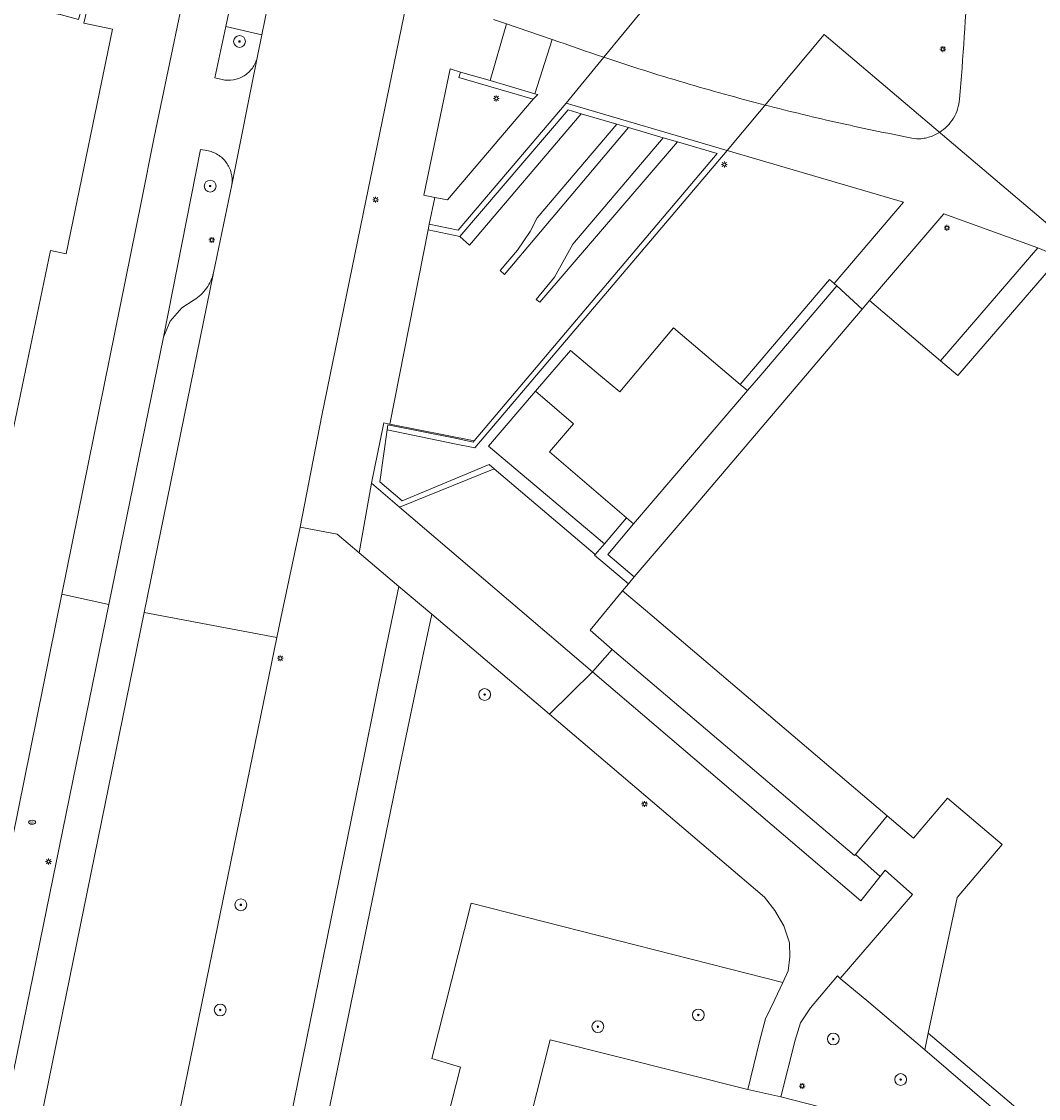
# Model space of a CAD drawing. Header units: metres. Extents: x 187916 to 189411, y 333285 to 334910.
# Tile 166 of 256: x 188740 to 188809, y 333982 to 334055. Entities that reach past the tile are written whole.
import ezdxf
from ezdxf.enums import TextEntityAlignment as Align

# ---------------------------------------------------------------- set-up
doc = ezdxf.new("R2010")
doc.units = ezdxf.units.M
for name, color, linetype, lineweight in [('B-WE-GR-BEPLANTING_CULTUUR_HEESTERS-GV', 253, 'Continuous', 15), ('B-WE-GR-BOOM-S', 253, 'Continuous', 15), ('B-WE-IE-MEUBILAIR-S', 253, 'Continuous', 15), ('B-WE-IE-TERREINAFSCHEIDING_KUNSTMATIG_HEKWERK-G', 253, 'IE-TERREINAFSCHEIDING_KUNSTMATIG-SO', 15), ('B-WE-IE-TERREINAFSCHEIDING_KUNSTMATIG_MUUR-G', 253, 'IE-TERREINAFSCHEIDING_KUNSTMATIG-SO', 15), ('B-WE-IE-TERREINAFSCHEIDING_KUNSTMATIG_MUUR-GV', 253, 'Continuous', 15), ('B-WE-OG-BEBOUWING-GV', 253, 'Continuous', 15), ('B-WE-OG-TERREIN_BEGROEID-GV', 253, 'Continuous', 15), ('B-WE-OG-TERREIN_ERF-GV', 253, 'Continuous', 15), ('B-WE-VH-GESLOTENVERHARDING_ASFALT-GV', 253, 'Continuous', 15), ('B-WE-VH-GESLOTENVERHARDING_BETON-GV', 253, 'Continuous', 15), ('B-WE-VH-HALFVERHARDING_GRIND-GV', 253, 'Continuous', 15), ('B-WE-VH-OPENVERHARDING-GV', 253, 'Continuous', 15), ('B-WE-VH-OPENVERHARDING_BETONSTRAATSTEEN-GV', 253, 'Continuous', 15), ('B-WE-VH-OPENVERHARDING_SIERBESTRATING-GV', 253, 'Continuous', 15), ('B-WE-VH-OPENVERHARDING_STRAATBAKSTEEN-GV', 253, 'Continuous', 15), ('B-WE-VH-OPENVERHARDING_TEGEL-GV', 253, 'Continuous', 15)]:
    doc.layers.add(name, color=color, linetype=linetype, lineweight=lineweight)
doc.styles.add('NLCS-ISO', font='NLCS-ISO.ttf')
doc.linetypes.add('IE-TERREINAFSCHEIDING_KUNSTMATIG-SO', pattern='A,4,[82,NLCS.SHX,S=0.75,R=90,X=0,Y=0],4,-2', length=10)

# ---------------------------------------------------------------- blocks, each defined once
blk = doc.blocks.new('SIE-MEUBILAIR_PAAL_LICHTMAST-SO')
for points in [[(-0.62, 0), (-1, 0)], [(-0.71, 0.71), (-0.44, 0.44)], [(0, 1), (0, 0.62)], [(0.44, 0.44), (0.71, 0.71)], [(1, 0), (0.62, 0)], [(-0.71, -0.71), (-0.44, -0.44)], [(0, -0.62), (0, -1)], [(0.44, -0.44), (0.71, -0.71)]]:
    blk.add_lwpolyline(points)
blk.add_circle((0, 0), 0.5)
blk = doc.blocks.new('SIE-MEUBILAIR_PUT_BRANDKRAAN-SO')
blk.add_ellipse((0, 0), major_axis=(1.25, 0), ratio=0.54)
at = {"style": 'NLCS-ISO'}
blk.add_text('bk', height=0.75, dxfattribs=at).set_placement((0.03, 0), align=Align.MIDDLE_CENTER)
blk = doc.blocks.new('SGR-BOOM_GBKN-SO')
at = {"linetype": 'ByBlock', "lineweight": 18}
h = blk.add_hatch(color=0, dxfattribs=at)
h.dxf.hatch_style = 1
edge = h.paths.add_edge_path()
edge.add_arc((0, 0), 0.25, 0, 360)
at = {"color": 0, "linetype": 'ByBlock', "lineweight": 18}
for radius in [2, 0.25]:
    blk.add_circle((0, 0), radius, dxfattribs=at)
at = {"color": 0, "linetype": 'ByBlock', "lineweight": 18, "style": 'NLCS-ISO'}
blk.add_attdef('SOORT', (2.5, 0), '', height=1.5, dxfattribs=at)
blk = doc.blocks.new('DTM')
at = {"layer": 'B-WE-GR-BEPLANTING_CULTUUR_HEESTERS-GV', "ltscale": 0.2, "flags": 128}
for points in [[(188755.961, 334052.187), (188756.285, 334053.752), (188753.832, 334054.312), (188753.102, 334050.815), (188753.59, 334050.703)], [(188752.561, 334045.891), (188752.125, 334045.971), (188749.613, 334033.235), (188750.076, 334034.329), (188750.848, 334035.231), (188751.686, 334035.765)], [(188753.006, 334037.607), (188754.256, 334043.578)], [(188771.078, 333958.459), (188769.1, 333958.949), (188775.84, 333985.581), (188789.246, 333982.211), (188790.059, 333985.55), (188790.426, 333986.986), (188791.078, 333988.317), (188791.607, 333989.455), (188770.488, 333994.838), (188767.803, 333984.305), (188769.747, 333983.71), (188767.175, 333973.617), (188762.512, 333955.507), (188755.524, 333957.129)]]:
    blk.add_lwpolyline(points, dxfattribs=at)
for points in [[(188755.641, 334051.486, 0.096982), (188755.961, 334052.187)], [(188755.079, 334050.959, 0.098242), (188755.641, 334051.486)], [(188753.59, 334050.703, 0.097407), (188754.36, 334050.684)], [(188754.36, 334050.684, 0.096249), (188755.079, 334050.959)], [(188753.298, 334045.612, 0.096391), (188752.561, 334045.891)], [(188753.876, 334045.077, 0.096097), (188753.298, 334045.612)], [(188754.212, 334044.364, 0.095888), (188753.876, 334045.077)], [(188754.256, 334043.578, 0.096674), (188754.212, 334044.364)], [(188752.824, 334037.055, 0.051139), (188753.006, 334037.607)], [(188752.535, 334036.551, 0.049316), (188752.824, 334037.055)], [(188751.686, 334035.765, 0.051617), (188752.15, 334036.115)], [(188752.15, 334036.115, 0.0524), (188752.535, 334036.551)]]:
    blk.add_lwpolyline(points, format="xyb", dxfattribs=at)
for points in [[(188774.682, 334049.38), (188769.639, 334050.856), (188769.746, 334051.217), (188769.049, 334051.433), (188767.271, 334042.865), (188768.007, 334042.707), (188768.874, 334042.548)], [(188788.715, 334030.026), (188789.618, 334031.086), (188794.772, 334037.139), (188795.09, 334036.868), (188799.785, 334042.399), (188787.829, 334045.886), (188770.726, 334025.736), (188769.345, 334025.999), (188764.776, 334026.94), (188764.29, 334023.417), (188765.802, 334022.129), (188771.707, 334024.597), (188772.031, 334024.313), (188778.892, 334018.5), (188779.515, 334019.226), (188771.66, 334025.833), (188774.831, 334029.578), (188777.205, 334032.339), (188779.25, 334030.62), (188780.569, 334029.519), (188784.193, 334033.862)], [(188796.531, 333998.15), (188796.465, 333998.07), (188780.046, 334012.042), (188778.698, 334010.541), (188796.9, 333994.999), (188798.2, 333996.659)], [(188801.23, 333984.89), (188797.451, 333988.138), (188795.499, 333989.726), (188795.325, 333989.906), (188793.487, 333987.743), (188792.811, 333986.722), (188792.454, 333985.551), (188791.468, 333981.705), (188801.968, 333979.006), (188801.397, 333976.578), (188806.245, 333975.446), (188805.607, 333973.063), (188815.338, 333970.54), (188814.105, 333965.691), (188818.982, 333964.445), (188818.329, 333962.029), (188826.626, 333960.081), (188828.174, 333961.902), (188814.07, 333973.853)]]:
    blk.add_lwpolyline(points, close=True, dxfattribs=at)
at = {"layer": 'B-WE-IE-TERREINAFSCHEIDING_KUNSTMATIG_HEKWERK-G', "ltscale": 0.2, "flags": 128}
for points in [[(188780.046, 334012.042), (188778.555, 334013.358), (188780.743, 334016.032)], [(188796.531, 333998.15), (188796.465, 333998.07), (188780.046, 334012.042)], [(188798.686, 334000.769), (188796.531, 333998.15)]]:
    blk.add_lwpolyline(points, dxfattribs=at)
at = {"layer": 'B-WE-IE-TERREINAFSCHEIDING_KUNSTMATIG_MUUR-G', "ltscale": 0.2, "flags": 128}
for points in [[(188774.682, 334049.38), (188769.639, 334050.856), (188769.746, 334051.217)], [(188769.746, 334051.217), (188771.755, 334050.646)], [(188771.755, 334050.646), (188774.801, 334049.751)], [(188774.801, 334049.751), (188774.99, 334049.695), (188774.682, 334049.38)]]:
    blk.add_lwpolyline(points, dxfattribs=at)
at = {"layer": 'B-WE-IE-TERREINAFSCHEIDING_KUNSTMATIG_MUUR-GV', "ltscale": 0.2, "flags": 128}
for points in [[(188774.801, 334049.751), (188771.755, 334050.646), (188769.746, 334051.217), (188769.639, 334050.856), (188774.682, 334049.38), (188774.99, 334049.695)], [(188784.46, 334046.477), (188787.154, 334045.688), (188770.689, 334026.192), (188770.612, 334026.101), (188769.509, 334026.362), (188764.833, 334027.299), (188764.776, 334026.94), (188769.345, 334025.999), (188770.726, 334025.736), (188787.829, 334045.886), (188776.92, 334049.111), (188769.6, 334040.499), (188767.639, 334040.89), (188767.611, 334040.767), (188767.551, 334040.51), (188769.701, 334040.069), (188777.055, 334048.645), (188777.939, 334048.386), (188780.348, 334047.681), (188781.142, 334047.448), (188783.508, 334046.755)], [(188795.09, 334036.868), (188794.772, 334037.139), (188789.618, 334031.086), (188788.715, 334030.026), (188789.209, 334029.607), (188790.114, 334030.666), (188795.267, 334036.718)], [(188764.776, 334026.94), (188764.833, 334027.299), (188769.509, 334026.362), (188770.612, 334026.101), (188770.689, 334026.192), (188764.961, 334027.34), (188764.562, 334027.42), (188763.724, 334023.336), (188765.625, 334021.706), (188772.031, 334024.313), (188771.707, 334024.597), (188765.802, 334022.129), (188764.29, 334023.417)], [(188779.515, 334019.226), (188778.892, 334018.5), (188778.846, 334018.446), (188781.139, 334016.498), (188781.54, 334016.969), (188779.736, 334018.503), (188781.489, 334020.576), (188781.018, 334020.979)]]:
    blk.add_lwpolyline(points, close=True, dxfattribs=at)
at = {"layer": 'B-WE-OG-BEBOUWING-GV', "ltscale": 0.2, "flags": 128}
for points in [[(188779.474, 334052.218), (188776.92, 334049.111), (188787.829, 334045.886), (188794.414, 334053.759), (188814.475, 334036.748), (188814.571, 334036.667), (188837.127, 334017.54), (188885.595, 334074.697), (188839.494, 334113.789), (188809.661, 334133.58), (188792.53, 334113.378), (188775.397, 334069.885), (188782.78, 334063.625), (188779.991, 334060.335), (188783.617, 334057.261)], [(188774.831, 334029.578), (188777.421, 334027.365), (188775.787, 334025.457), (188781.018, 334020.979), (188781.489, 334020.576), (188789.209, 334029.607), (188788.715, 334030.026), (188784.193, 334033.862), (188780.569, 334029.519), (188779.25, 334030.62), (188777.205, 334032.339)]]:
    blk.add_lwpolyline(points, close=True, dxfattribs=at)
for points in [[(188738.913, 334024.456), (188741.947, 334039.107), (188743.027, 334038.885), (188746.169, 334054.119), (188744.204, 334054.527), (188744.388, 334055.313), (188744.022, 334055.411), (188743.857, 334054.793), (188742.601, 334055.128), (188729.504, 334057.422)], [(188809.752, 334037.924), (188803.487, 334030.624), (188802.306, 334031.63), (188797.497, 334035.728), (188796.991, 334035.133), (188785.591, 334021.732), (188781.54, 334016.969), (188781.139, 334016.498), (188780.743, 334016.032), (188782.295, 334014.712), (188797.459, 334001.812), (188798.686, 334000.769), (188800.461, 333999.259), (188802.775, 334001.956), (188806.48, 333998.811), (188803.442, 333995.224), (188801.475, 333986.033), (188828.895, 333962.751)]]:
    blk.add_lwpolyline(points, dxfattribs=at)
at = {"layer": 'B-WE-OG-TERREIN_BEGROEID-GV', "ltscale": 0.2, "flags": 128}
for points in [[(188803.589, 334049.376, 0.008002), (188804.171, 334057.868)], [(188779.474, 334052.218, 0.004325), (188782.187, 334051.336)], [(188782.187, 334051.336, 0.004663), (188784.916, 334050.501)], [(188784.916, 334050.501, 0.004332), (188787.659, 334049.715)], [(188787.659, 334049.715, 0.004425), (188790.415, 334048.977)], [(188803.461, 334048.709, 0.05689), (188803.589, 334049.376)], [(188790.415, 334048.977, 0.003876), (188792.965, 334048.341)], [(188803.181, 334048.09, 0.058593), (188803.461, 334048.709)], [(188792.965, 334048.341, 0.004249), (188795.525, 334047.746)], [(188802.765, 334047.553, 0.05978), (188803.181, 334048.09)], [(188795.525, 334047.746, 0.004332), (188798.094, 334047.193)], [(188798.094, 334047.193, 0.00388), (188800.672, 334046.681)], [(188801.873, 334046.933, 0.038015), (188802.236, 334047.127)], [(188802.236, 334047.127, 0.059781), (188802.765, 334047.553)], [(188800.672, 334046.681, 0.034081), (188801.083, 334046.707)], [(188801.083, 334046.707, 0.032387), (188801.486, 334046.792)], [(188801.486, 334046.792, 0.033811), (188801.873, 334046.933)]]:
    blk.add_lwpolyline(points, format="xyb", dxfattribs=at)
for points in [[(188771.985, 334054.79), (188772.873, 334054.497), (188775.979, 334053.434), (188776.414, 334053.278), (188776.85, 334053.123), (188777.286, 334052.969), (188777.723, 334052.816), (188778.16, 334052.665), (188778.598, 334052.514), (188779.036, 334052.366), (188779.474, 334052.218)], [(188758.179, 333980.01), (188763.241, 334004.936), (188764.65, 334011.883), (188765.568, 334016.324), (188762.883, 334018.607), (188761.386, 334019.875), (188758.892, 334020.354), (188757.58, 334014.177), (188757.308, 334012.852)], [(188757.308, 334012.852), (188749.068, 333972.733), (188747.433, 333965.741), (188745.538, 333958.814), (188745.337, 333958.112)]]:
    blk.add_lwpolyline(points, dxfattribs=at)
for points in [[(188797.497, 334035.728), (188802.306, 334031.63), (188808.903, 334039.294), (188802.532, 334041.591)], [(188755.524, 333957.129), (188762.512, 333955.507), (188767.175, 333973.617), (188769.747, 333983.71), (188767.803, 333984.305), (188770.488, 333994.838), (188791.607, 333989.455), (188791.978, 333990.251), (188792.095, 333991.211), (188792.071, 333992.163), (188791.681, 333993.297), (188791.066, 333994.336), (188790.361, 333995.241), (188775.79, 334007.655), (188767.81, 334014.453), (188767.189, 334011.474), (188765.672, 334004.249), (188760.585, 333979.528), (188758.196, 333968.297)]]:
    blk.add_lwpolyline(points, close=True, dxfattribs=at)
at = {"layer": 'B-WE-OG-TERREIN_ERF-GV', "ltscale": 0.2, "flags": 128}
for points in [[(188733.316, 334069.379), (188740.439, 334103.632), (188740.691, 334104.845), (188755.307, 334101.84), (188755.123, 334100.861), (188754.816, 334100.935), (188754.978, 334101.606), (188753.681, 334101.875), (188750.079, 334084.448), (188749.977, 334083.952), (188747.415, 334071.559), (188746.279, 334066.063), (188745.966, 334066.128), (188744.919, 334066.344), (188742.601, 334055.128), (188743.857, 334054.793), (188744.022, 334055.411), (188744.388, 334055.313), (188744.204, 334054.527), (188746.169, 334054.119), (188743.027, 334038.885), (188741.947, 334039.107), (188738.913, 334024.456)], [(188735.719, 333981.746), (188738.921, 333997.008), (188742.723, 334015.803), (188748.119, 334042.481), (188748.971, 334046.691), (188749.319, 334048.437), (188751.47, 334058.713), (188756.748, 334083.996), (188758.321, 334090.978), (188760.554, 334097.947), (188761.079, 334099.273)]]:
    blk.add_lwpolyline(points, dxfattribs=at)
for points in [[(188796.531, 333998.15), (188798.686, 334000.769), (188797.459, 334001.812), (188782.295, 334014.712), (188780.743, 334016.032), (188778.555, 334013.358), (188780.046, 334012.042), (188796.465, 333998.07)], [(188801.475, 333986.033), (188803.442, 333995.224), (188806.48, 333998.811), (188802.775, 334001.956), (188800.461, 333999.259), (188798.686, 334000.769), (188796.531, 333998.15), (188798.2, 333996.659), (188798.557, 333997.088), (188800.401, 333995.438), (188795.499, 333989.726), (188797.451, 333988.138), (188801.23, 333984.89)]]:
    blk.add_lwpolyline(points, close=True, dxfattribs=at)
at = {"layer": 'B-WE-VH-GESLOTENVERHARDING_ASFALT-GV', "ltscale": 0.2, "flags": 128}
for points in [[(188772.497, 334113.314), (188771.943, 334112.089), (188769.62, 334106.34), (188767.502, 334100.513), (188766.368, 334097.265), (188765.712, 334095.345), (188762.285, 334082.718), (188757.593, 334060.066), (188757.241, 334058.366), (188756.695, 334055.732), (188756.285, 334053.752), (188755.961, 334052.187), (188754.256, 334043.578), (188753.006, 334037.607), (188748.306, 334014.563), (188757.308, 334012.852), (188757.58, 334014.177), (188758.892, 334020.354), (188760.351, 334027.932), (188763.159, 334041.606), (188771.069, 334080.075)], [(188779.474, 334052.218), (188779.036, 334052.366), (188778.598, 334052.514), (188778.16, 334052.665), (188777.723, 334052.816), (188777.286, 334052.969), (188776.85, 334053.123), (188776.414, 334053.278), (188775.979, 334053.434), (188774.801, 334049.751), (188774.99, 334049.695), (188774.682, 334049.38), (188768.874, 334042.548), (188768.007, 334042.707), (188767.639, 334040.89), (188769.6, 334040.499), (188776.92, 334049.111), (188787.829, 334045.886), (188799.785, 334042.399), (188795.09, 334036.868), (188795.267, 334036.718), (188796.991, 334035.133), (188797.497, 334035.728), (188802.532, 334041.591), (188808.903, 334039.294), (188813.971, 334037.176)], [(188739.73, 333945.415), (188740.461, 333946.451), (188742.23, 333948.426), (188742.636, 333948.658), (188745.337, 333958.112), (188745.538, 333958.814), (188747.433, 333965.741), (188749.068, 333972.733), (188757.308, 334012.852), (188748.306, 334014.563), (188740.84, 333977.954), (188739.437, 333970.5)], [(188827.127, 333956.612), (188827.742, 333959.211), (188827.878, 333959.787), (188826.626, 333960.081), (188818.329, 333962.029), (188818.982, 333964.445), (188814.105, 333965.691), (188815.338, 333970.54), (188805.607, 333973.063), (188806.245, 333975.446), (188801.397, 333976.578), (188801.968, 333979.006), (188791.468, 333981.705), (188789.246, 333982.211), (188775.84, 333985.581), (188769.1, 333958.949), (188771.078, 333958.459)]]:
    blk.add_lwpolyline(points, dxfattribs=at)
for points in [[(188804.171, 334057.868, -0.008002), (188803.589, 334049.376)], [(188782.187, 334051.336, -0.004325), (188779.474, 334052.218)], [(188784.916, 334050.501, -0.004663), (188782.187, 334051.336)], [(188787.659, 334049.715, -0.004332), (188784.916, 334050.501)], [(188790.415, 334048.977, -0.004425), (188787.659, 334049.715)], [(188803.589, 334049.376, -0.05689), (188803.461, 334048.709)], [(188792.965, 334048.341, -0.003876), (188790.415, 334048.977)], [(188803.461, 334048.709, -0.058593), (188803.181, 334048.09)], [(188795.525, 334047.746, -0.004249), (188792.965, 334048.341)], [(188803.181, 334048.09, -0.05978), (188802.765, 334047.553)], [(188798.094, 334047.193, -0.004332), (188795.525, 334047.746)], [(188800.672, 334046.681, -0.00388), (188798.094, 334047.193)], [(188802.236, 334047.127, -0.038015), (188801.873, 334046.933)], [(188802.765, 334047.553, -0.059781), (188802.236, 334047.127)], [(188801.083, 334046.707, -0.034081), (188800.672, 334046.681)], [(188801.486, 334046.792, -0.032387), (188801.083, 334046.707)], [(188801.873, 334046.933, -0.033811), (188801.486, 334046.792)]]:
    blk.add_lwpolyline(points, format="xyb", dxfattribs=at)
for points in [[(188784.46, 334046.477), (188775.133, 334035.6), (188774.896, 334035.799), (188776.13, 334037.305), (188777.382, 334039.547), (188783.508, 334046.755), (188781.142, 334047.448), (188772.736, 334037.492), (188772.444, 334037.751), (188773.624, 334039.129), (188774.468, 334040.4), (188774.944, 334041.34), (188780.348, 334047.681), (188777.939, 334048.386), (188770.375, 334039.483), (188769.701, 334040.069), (188767.551, 334040.51), (188764.961, 334027.34), (188770.689, 334026.192), (188787.154, 334045.688)], [(188778.698, 334010.541), (188765.625, 334021.706), (188763.724, 334023.336), (188762.883, 334018.607), (188765.568, 334016.324), (188767.81, 334014.453), (188775.79, 334007.655)], [(188795.499, 333989.726), (188800.401, 333995.438), (188798.557, 333997.088), (188798.2, 333996.659), (188796.9, 333994.999), (188778.698, 334010.541), (188775.79, 334007.655), (188790.361, 333995.241), (188791.066, 333994.336), (188791.681, 333993.297), (188792.071, 333992.163), (188792.095, 333991.211), (188791.978, 333990.251), (188791.607, 333989.455), (188791.078, 333988.317), (188790.426, 333986.986), (188790.059, 333985.55), (188789.246, 333982.211), (188791.468, 333981.705), (188792.454, 333985.551), (188792.811, 333986.722), (188793.487, 333987.743), (188795.325, 333989.906)]]:
    blk.add_lwpolyline(points, close=True, dxfattribs=at)
at = {"layer": 'B-WE-VH-GESLOTENVERHARDING_BETON-GV', "ltscale": 0.2, "flags": 128}
blk.add_lwpolyline([(188796.991, 334035.133), (188795.267, 334036.718), (188790.114, 334030.666), (188789.209, 334029.607), (188781.489, 334020.576), (188779.736, 334018.503), (188781.54, 334016.969), (188785.591, 334021.732)], close=True, dxfattribs=at)
at = {"layer": 'B-WE-VH-HALFVERHARDING_GRIND-GV', "ltscale": 0.2, "flags": 128}
blk.add_lwpolyline([(188828.895, 333962.751), (188801.475, 333986.033), (188801.23, 333984.89), (188814.07, 333973.853)], dxfattribs=at)
at = {"layer": 'B-WE-VH-OPENVERHARDING-GV', "ltscale": 0.2, "flags": 128}
blk.add_lwpolyline([(188772.873, 334054.497), (188771.755, 334050.646), (188774.801, 334049.751), (188775.979, 334053.434)], close=True, dxfattribs=at)
at = {"layer": 'B-WE-VH-OPENVERHARDING_BETONSTRAATSTEEN-GV', "ltscale": 0.2, "flags": 128}
blk.add_lwpolyline([(188756.695, 334055.732), (188757.241, 334058.366), (188757.593, 334060.066), (188755.152, 334060.637), (188755.03, 334060.053), (188756.974, 334059.667), (188756.592, 334057.742), (188754.635, 334058.158), (188754.217, 334056.156), (188753.832, 334054.312), (188756.285, 334053.752)], close=True, dxfattribs=at)
at = {"layer": 'B-WE-VH-OPENVERHARDING_SIERBESTRATING-GV', "ltscale": 0.2, "flags": 128}
for points in [[(188769.701, 334040.069), (188770.375, 334039.483), (188777.939, 334048.386), (188777.055, 334048.645)], [(188780.348, 334047.681), (188774.944, 334041.34), (188774.468, 334040.4), (188773.624, 334039.129), (188772.444, 334037.751), (188772.736, 334037.492), (188781.142, 334047.448)], [(188783.508, 334046.755), (188777.382, 334039.547), (188776.13, 334037.305), (188774.896, 334035.799), (188775.133, 334035.6), (188784.46, 334046.477)], [(188808.903, 334039.294), (188802.306, 334031.63), (188803.487, 334030.624), (188809.752, 334037.924), (188813.053, 334035.091), (188814.475, 334036.748), (188814.531, 334036.814), (188814.733, 334036.857), (188813.971, 334037.176)], [(188779.515, 334019.226), (188781.018, 334020.979), (188775.787, 334025.457), (188777.421, 334027.365), (188774.831, 334029.578), (188771.66, 334025.833)], [(188780.743, 334016.032), (188781.139, 334016.498), (188778.846, 334018.446), (188778.892, 334018.5), (188772.031, 334024.313), (188765.625, 334021.706), (188778.698, 334010.541), (188780.046, 334012.042), (188778.555, 334013.358)]]:
    blk.add_lwpolyline(points, close=True, dxfattribs=at)
at = {"layer": 'B-WE-VH-OPENVERHARDING_STRAATBAKSTEEN-GV', "ltscale": 0.2, "flags": 128}
for points in [[(188725.973, 333928.311), (188730.354, 333940.058), (188733.992, 333951.188), (188737.508, 333962.833), (188739.437, 333970.5), (188740.84, 333977.954), (188748.306, 334014.563), (188753.006, 334037.607)], [(188751.686, 334035.765), (188750.848, 334035.231), (188750.076, 334034.329), (188749.613, 334033.235), (188745.905, 334015.097), (188738.323, 333978.007), (188736.938, 333971.101)]]:
    blk.add_lwpolyline(points, dxfattribs=at)
for points in [[(188753.006, 334037.607, -0.051139), (188752.824, 334037.055)], [(188752.824, 334037.055, -0.049316), (188752.535, 334036.551)], [(188752.15, 334036.115, -0.051617), (188751.686, 334035.765)], [(188752.535, 334036.551, -0.0524), (188752.15, 334036.115)]]:
    blk.add_lwpolyline(points, format="xyb", dxfattribs=at)
at = {"layer": 'B-WE-VH-OPENVERHARDING_TEGEL-GV', "ltscale": 0.2, "flags": 128}
for points in [[(188761.079, 334099.273), (188760.554, 334097.947), (188758.321, 334090.978), (188756.748, 334083.996), (188751.47, 334058.713), (188749.319, 334048.437), (188748.971, 334046.691), (188748.119, 334042.481), (188742.723, 334015.803), (188745.905, 334015.097), (188749.613, 334033.235), (188752.125, 334045.971), (188752.561, 334045.891)], [(188753.59, 334050.703), (188753.102, 334050.815), (188753.832, 334054.312), (188754.217, 334056.156), (188754.635, 334058.158), (188754.808, 334058.988), (188755.03, 334060.053), (188755.152, 334060.637), (188759.854, 334083.161)], [(188771.069, 334080.075), (188763.159, 334041.606), (188760.351, 334027.932), (188758.892, 334020.354), (188761.386, 334019.875), (188762.883, 334018.607), (188763.724, 334023.336), (188764.562, 334027.42), (188764.961, 334027.34), (188767.551, 334040.51), (188767.611, 334040.767), (188767.639, 334040.89), (188768.007, 334042.707), (188767.271, 334042.865), (188769.049, 334051.433), (188769.746, 334051.217), (188771.755, 334050.646), (188772.873, 334054.497), (188771.985, 334054.79)], [(188754.256, 334043.578), (188755.961, 334052.187)], [(188736.938, 333971.101), (188738.323, 333978.007), (188745.905, 334015.097), (188742.723, 334015.803), (188738.921, 333997.008), (188735.719, 333981.746)], [(188752.909, 333957.785), (188751.5, 333952.801), (188751.456, 333952.624), (188753.986, 333951.971), (188754.021, 333952.145), (188755.524, 333957.129), (188758.196, 333968.297), (188760.585, 333979.528), (188765.672, 334004.249), (188767.189, 334011.474), (188767.81, 334014.453), (188765.568, 334016.324), (188764.65, 334011.883), (188763.241, 334004.936), (188758.179, 333980.01)]]:
    blk.add_lwpolyline(points, dxfattribs=at)
for points in [[(188755.961, 334052.187, -0.096982), (188755.641, 334051.486)], [(188755.641, 334051.486, -0.098242), (188755.079, 334050.959)], [(188754.36, 334050.684, -0.097407), (188753.59, 334050.703)], [(188755.079, 334050.959, -0.096249), (188754.36, 334050.684)], [(188752.561, 334045.891, -0.096391), (188753.298, 334045.612)], [(188753.298, 334045.612, -0.096097), (188753.876, 334045.077)], [(188753.876, 334045.077, -0.095888), (188754.212, 334044.364)], [(188754.212, 334044.364, -0.096674), (188754.256, 334043.578)]]:
    blk.add_lwpolyline(points, format="xyb", dxfattribs=at)
at = {"layer": 'B-WE-GR-BOOM-S', "xscale": 0.2, "yscale": 0.2, "zscale": 0.2}
for p in [(188754.77, 334053.29), (188752.78, 334043.48), (188771.393, 334008.993), (188754.86, 333994.73), (188753.46, 333987.6), (188785.88, 333987.26), (188779.07, 333986.47), (188795.03, 333985.63), (188799.6, 333982.88)]:
    blk.add_blockref('SGR-BOOM_GBKN-SO', p, dxfattribs=at)
at = {"layer": 'B-WE-IE-MEUBILAIR-S', "xscale": 0.2, "yscale": 0.2, "zscale": 0.2}
for name, p in [('SIE-MEUBILAIR_PAAL_LICHTMAST-SO', (188802.466, 334052.775)), ('SIE-MEUBILAIR_PAAL_LICHTMAST-SO', (188772.183, 334049.429)), ('SIE-MEUBILAIR_PAAL_LICHTMAST-SO', (188787.646, 334044.948)), ('SIE-MEUBILAIR_PAAL_LICHTMAST-SO', (188764, 334042.561)), ('SIE-MEUBILAIR_PAAL_LICHTMAST-SO', (188802.74, 334040.653)), ('SIE-MEUBILAIR_PAAL_LICHTMAST-SO', (188752.894, 334039.826)), ('SIE-MEUBILAIR_PAAL_LICHTMAST-SO', (188757.536, 334011.45)), ('SIE-MEUBILAIR_PAAL_LICHTMAST-SO', (188782.238, 334001.569)), ('SIE-MEUBILAIR_PUT_BRANDKRAAN-SO', (188740.704, 334000.335)), ('SIE-MEUBILAIR_PAAL_LICHTMAST-SO', (188741.826, 333997.663)), ('SIE-MEUBILAIR_PAAL_LICHTMAST-SO', (188792.926, 333982.44))]:
    blk.add_blockref(name, p, dxfattribs=at)

msp = doc.modelspace()

# ---------------------------------------------------------------- block references
msp.add_blockref('DTM', (0, 0))

doc.saveas('drawing.dxf')
